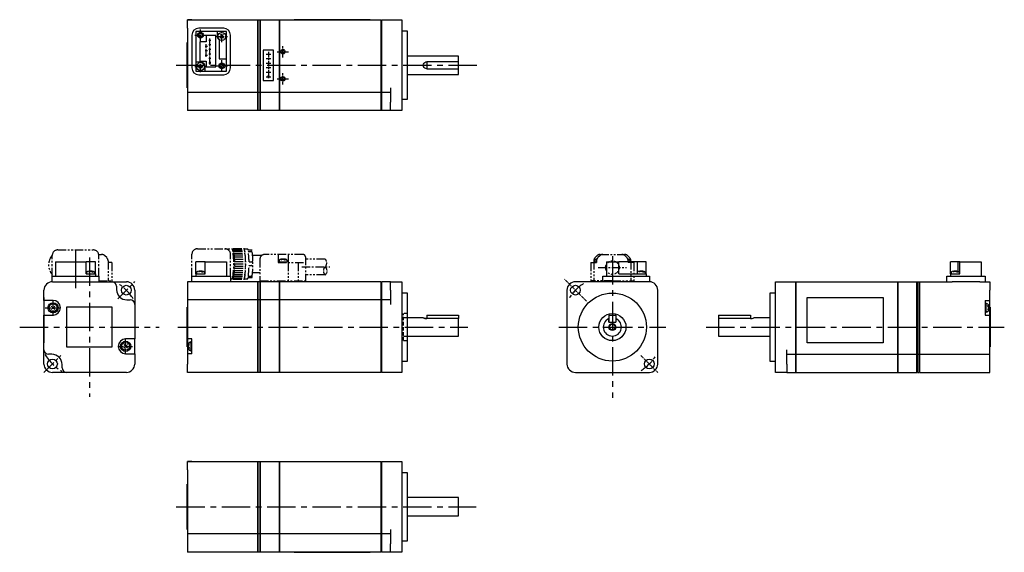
# Model space of a CAD drawing. Extents: x -168 to 266, y -99 to 135.
import ezdxf

# ---------------------------------------------------------------- set-up
doc = ezdxf.new("R2010")
doc.units = 0
for name, pattern in [('CENTER', [2, 1.25, -0.25, 0.25, -0.25]), ('DASHED', [0.75, 0.5, -0.25]), ('PHANTOM', [2.5, 1.25, -0.25, 0.25, -0.25, 0.25, -0.25])]:
    doc.linetypes.add(name, pattern=pattern)
for name, color, linetype in [('CENTER', 6, 'CENTER'), ('DASHED', 6, 'DASHED'), ('OUTLINE', 7, 'CONTINUOUS'), ('PHANTOM', 3, 'PHANTOM'), ('THIN_LINE', 6, 'CONTINUOUS')]:
    doc.layers.add(name, color=color, linetype=linetype)

msp = doc.modelspace()

# ---------------------------------------------------------------- linework, layer by layer
at = {"layer": 'CENTER', "ltscale": 2}
for p, q in [((-88.7, 126.14), (-88.7, 131.14)), ((-79.3, 125.64), (-79.3, 130.64)), ((-91.2, 128.64), (-86.2, 128.64)), ((-85.01, 126.49), (-84.09, 126.49)), ((-84.55, 115.74), (-84.55, 127.24)), ((-81.8, 128.14), (-76.8, 128.14)), ((-86.61, 123.89), (-85.69, 123.89)), ((-86.61, 121.89), (-85.69, 121.89)), ((-86.15, 119.14), (-86.15, 124.64)), ((-85.01, 124.49), (-84.09, 124.49)), ((-85.01, 122.49), (-84.09, 122.49)), ((-88.7, 112.34), (-88.7, 117.34)), ((-86.61, 119.89), (-85.69, 119.89)), ((-85.01, 120.49), (-84.09, 120.49)), ((-85.01, 118.49), (-84.09, 118.49)), ((-79.3, 112.64), (-79.3, 117.64)), ((-59.81, 120.35), (-57.7, 120.35)), ((-59.81, 118.35), (-57.7, 118.35)), ((-58.7, 121.35), (-58.7, 109.35)), ((-91.2, 114.84), (-86.2, 114.84)), ((-85.01, 116.49), (-84.09, 116.49)), ((-81.8, 115.14), (-76.8, 115.14)), ((-59.81, 116.35), (-57.7, 116.35)), ((-59.81, 114.35), (-57.7, 114.35)), ((-59.81, 112.35), (-57.7, 112.35)), ((-59.81, 110.35), (-57.7, 110.35)), ((-143.8, 34.22), (-143.8, 17.54)), ((-143.8, 32.7), (-143.8, 16.91)), ((-153.7, 5), (-153.7, 12)), ((-157.2, 8.5), (-150.2, 8.5)), ((-125.2, -8.5), (-118.2, -8.5)), ((-121.7, -12), (-121.7, -5))]:
    msp.add_line(p, q, dxfattribs=at)
at = {"layer": 'CENTER'}
for p, q in [((-52.4, 118.89), (-52.4, 123.89)), ((-54.9, 121.39), (-49.9, 121.39)), ((-54.9, 109.39), (-49.9, 109.39)), ((-52.4, 106.89), (-52.4, 111.89)), ((81.47, 11.35), (71.64, 21.17)), ((105.36, -12.55), (112.8, -19.98))]:
    msp.add_line(p, q, dxfattribs=at)
at = {"layer": 'CENTER', "ltscale": 10}
for p, q in [((-99.37, 115.39), (33.79, 115.39)), ((-137.7, 30.7), (-137.7, -30.7)), ((92.82, 31.19), (92.82, -31.19)), ((-168.4, 0), (-107, 0)), ((-98.67, 0), (29.15, 0)), ((134.18, 0), (265.57, 0)), ((69.18, 0), (116.46, 0)), ((-99.37, -79.2), (32.79, -79.2))]:
    msp.add_line(p, q, dxfattribs=at)
at = {"layer": 'CENTER', "ltscale": 3}
for p, q in [((-44.09, 26.5), (-31.73, 26.5)), ((86.63, 26.2), (99, 26.2))]:
    msp.add_line(p, q, dxfattribs=at)
at = {"layer": 'CENTER', "ltscale": 5}
for p, q in [((-125.21, 12.49), (-117.67, 20.03)), ((-157.73, -20.03), (-150.2, -12.49))]:
    msp.add_line(p, q, dxfattribs=at)
for centre, start, end in [((-137.7, 0), 32.8461, 57.1539), ((92.82, 0), 123.6899, 146.3101), ((-137.7, 0), 211.6661, 238.3339), ((92.82, 0), 303.3415, 326.6585)]:
    msp.add_arc(centre, 23, start, end, dxfattribs=at)
at = {"layer": 'DASHED', "ltscale": 3}
for p, q in [((2.5, 6), (0.8, 6)), ((0.8, -6), (0.8, 6)), ((2.5, 4), (0.8, 4)), ((0.8, -4), (2.5, -4)), ((0.8, -6), (2.5, -6))]:
    msp.add_line(p, q, dxfattribs=at)
at = {"layer": 'OUTLINE'}
for p, q in [((-92.5, 135.39), (-94.5, 135.39)), ((-94.5, 135.39), (-63.6, 135.39)), ((-94.5, 131.69), (-94.5, 135.39)), ((-63.6, 135.39), (-63.6, 131.69)), ((-63.6, 135.19), (-63.4, 135.19)), ((-63.4, 135.39), (-63.4, 131.69)), ((-63.4, 135.39), (-62.6, 135.39)), ((-62.6, 135.39), (-62.6, 131.69)), ((-62.6, 135.19), (-62.4, 135.19)), ((-62.4, 135.39), (-62.4, 131.69)), ((-62.4, 135.39), (-54.1, 135.39)), ((-54.1, 135.39), (-54.1, 131.69)), ((-54.1, 135.19), (-53.9, 135.19)), ((-53.9, 135.39), (-53.9, 131.69)), ((-53.9, 135.39), (-9.2, 135.39)), ((-47.5, 135.49), (-47.5, 135.39)), ((-14, 135.49), (-47.5, 135.49)), ((-14, 135.49), (-14, 135.39)), ((-9.2, 135.39), (-9.2, 131.69)), ((-9.2, 135.19), (-9, 135.19)), ((-9, 135.39), (-9, 131.69)), ((-9, 135.39), (0, 135.39)), ((0, 135.39), (0, 131.69)), ((-94.5, 131.69), (-94.5, 105.39)), ((-90.75, 130.24), (-90.75, 116.84)), ((-81.3, 130.24), (-90.75, 130.24)), ((-78.5, 131.74), (-89.5, 131.74)), ((-77.25, 130.24), (-81.3, 130.24)), ((-81.3, 130.24), (-81.3, 128.14)), ((-77.25, 118.24), (-77.25, 130.24)), ((-63.6, 131.69), (-63.6, 105.39)), ((-63.4, 131.69), (-63.4, 105.39)), ((-62.6, 131.69), (-62.6, 105.39)), ((-62.4, 131.69), (-62.4, 105.39)), ((-54.1, 131.69), (-54.1, 105.39)), ((-53.9, 131.69), (-53.9, 105.39)), ((-9.2, 131.69), (-9.2, 105.39)), ((-9, 131.69), (-9, 105.39)), ((0, 131.69), (0, 99.09)), ((2.5, 130.39), (0, 130.39)), ((2.5, 100.39), (2.5, 130.39)), ((-92.5, 128.74), (-92.5, 114.24)), ((-86.2, 128.54), (-86.2, 125.74)), ((-82, 128.54), (-86.2, 128.54)), ((-82, 114.74), (-82, 128.54)), ((-80.5, 126.54), (-80.5, 118.24)), ((-78.52, 127.37), (-80.08, 128.92)), ((-78.52, 128.92), (-80.08, 127.37)), ((-75.5, 114.24), (-75.5, 128.74)), ((-94.6, 105.39), (-94.6, 125.39)), ((-94.6, 125.39), (-94.5, 125.39)), ((-86.2, 125.74), (-89, 125.74)), ((-89, 125.74), (-89, 117.24)), ((-56.6, 122.09), (-61.1, 122.09)), ((-61.1, 122.09), (-61.1, 108.69)), ((-56.6, 108.69), (-56.6, 122.09)), ((-89, 117.24), (-86.2, 117.24)), ((-86.2, 117.24), (-86.2, 114.74)), ((-80.5, 118.24), (-77.25, 118.24)), ((-77.25, 112.74), (-77.25, 118.24)), ((25, 119.39), (2.5, 119.39)), ((25, 116.89), (25, 119.39)), ((-90.75, 116.84), (-90.75, 112.74)), ((-88.7, 116.84), (-90.75, 116.84)), ((-87.92, 114.07), (-89.48, 115.62)), ((-87.92, 115.62), (-89.48, 114.07)), ((-86.7, 112.74), (-86.7, 114.84)), ((-86.2, 114.74), (-82, 114.74)), ((-84.8, 116.74), (-84.8, 116.24)), ((-84.3, 116.74), (-84.8, 116.74)), ((-84.8, 116.24), (-84.3, 116.24)), ((-84.3, 116.24), (-84.3, 116.74)), ((11, 116.89), (11, 113.89)), ((25, 116.89), (11, 116.89)), ((11, 113.89), (25, 113.89)), ((25, 113.89), (25, 116.89)), ((25, 111.39), (25, 113.89)), ((-90.75, 112.74), (-86.7, 112.74)), ((-89.5, 111.24), (-78.5, 111.24)), ((-86.7, 112.74), (-77.25, 112.74)), ((-61.1, 108.69), (-56.6, 108.69)), ((-58.4, 110.79), (-59, 110.79)), ((-59, 110.79), (-59, 109.99)), ((-59, 109.99), (-58.4, 109.99)), ((-58.4, 109.99), (-58.4, 110.79)), ((2.5, 111.39), (25, 111.39)), ((-94.6, 105.39), (-94.5, 105.39)), ((-94.5, 105.39), (-94.5, 103.39)), ((-63.6, 105.39), (-63.6, 103.39)), ((-63.4, 105.39), (-63.4, 103.39)), ((-62.6, 105.39), (-62.6, 103.39)), ((-62.4, 105.39), (-62.4, 103.39)), ((-54.1, 105.39), (-54.1, 103.39)), ((-53.9, 105.39), (-53.9, 103.39)), ((-9.2, 105.39), (-9.2, 103.39)), ((-9, 105.39), (-9, 103.39)), ((-5, 105.39), (-5, 99.09)), ((-94.5, 103.39), (-94.5, 98.89)), ((-63.6, 103.39), (-94.5, 103.39)), ((-63.6, 103.59), (-63.4, 103.59)), ((-63.6, 103.39), (-63.6, 98.89)), ((-63.4, 103.39), (-63.4, 98.89)), ((-62.6, 103.39), (-63.4, 103.39)), ((-62.6, 103.59), (-62.4, 103.59)), ((-62.6, 103.39), (-62.6, 98.89)), ((-62.4, 103.39), (-62.4, 98.89)), ((-54.1, 103.39), (-62.4, 103.39)), ((-54.1, 103.59), (-53.9, 103.59)), ((-54.1, 103.39), (-54.1, 98.89)), ((-53.9, 103.39), (-53.9, 98.89)), ((-9.2, 103.39), (-53.9, 103.39)), ((-9.2, 103.59), (-9, 103.59)), ((-9.2, 103.39), (-9.2, 98.89)), ((-9, 103.39), (-9, 98.89)), ((-5, 103.39), (-9, 103.39)), ((0, 100.39), (2.5, 100.39)), ((-94.5, 98.89), (-94.5, 97.39)), ((-94.5, 97.39), (-94.5, 95.39)), ((-63.6, 98.89), (-63.6, 97.39)), ((-63.6, 97.39), (-63.6, 95.39)), ((-63.6, 95.59), (-63.4, 95.59)), ((-63.4, 98.89), (-63.4, 97.39)), ((-63.4, 97.39), (-63.4, 95.39)), ((-62.6, 98.89), (-62.6, 97.39)), ((-62.6, 97.39), (-62.6, 95.39)), ((-62.6, 95.59), (-62.4, 95.59)), ((-62.4, 98.89), (-62.4, 97.39)), ((-62.4, 97.39), (-62.4, 95.39)), ((-54.1, 98.89), (-54.1, 97.39)), ((-54.1, 97.39), (-54.1, 95.39)), ((-54.1, 95.59), (-53.9, 95.59)), ((-53.9, 98.89), (-53.9, 97.39)), ((-53.9, 97.39), (-53.9, 95.39)), ((-9.2, 98.89), (-9.2, 97.39)), ((-9.2, 97.39), (-9.2, 95.39)), ((-9.2, 95.59), (-9, 95.59)), ((-9, 98.89), (-9, 97.39)), ((-9, 97.39), (-9, 95.39)), ((-5, 95.39), (-5, 99.09)), ((0, 99.09), (0, 95.39)), ((-92.5, 95.39), (-94.5, 95.39)), ((-63.6, 95.39), (-94.5, 95.39)), ((-62.6, 95.39), (-63.4, 95.39)), ((-54.1, 95.39), (-62.4, 95.39)), ((-9.2, 95.39), (-53.9, 95.39)), ((-5, 95.39), (-9, 95.39)), ((0, 95.39), (-5, 95.39)), ((-152.55, 28.8), (-139.15, 28.8)), ((-152.55, 28.8), (-152.55, 22.4)), ((-137.15, 28.8), (-139.15, 28.8)), ((-139.15, 23.4), (-139.15, 28.8)), ((-135.05, 28.8), (-137.15, 28.8)), ((-135.05, 23.4), (-135.05, 28.8)), ((-90.75, 23.4), (-90.75, 28.8)), ((-88.7, 28.8), (-90.75, 28.8)), ((-86.7, 28.8), (-88.7, 28.8)), ((-86.7, 28.8), (-77.25, 28.8)), ((-86.7, 23.4), (-86.7, 28.8)), ((-77.25, 28.8), (-77.25, 22.4)), ((90.17, 28.8), (95.67, 28.8)), ((90.17, 28.8), (90.17, 22.4)), ((103.97, 28.8), (95.67, 28.8)), ((95.67, 23.4), (95.67, 28.8)), ((103.97, 24.32), (103.97, 28.8)), ((105.57, 28.8), (103.97, 28.8)), ((107.67, 28.8), (105.57, 28.8)), ((107.67, 23.4), (107.67, 28.8)), ((245.17, 28.8), (241.92, 28.8)), ((241.92, 23.4), (241.92, 28.8)), ((245.97, 28.8), (245.17, 28.8)), ((245.17, 24.54), (245.17, 28.8)), ((245.97, 28.8), (255.42, 28.8)), ((245.97, 23.4), (245.97, 28.8)), ((255.42, 28.8), (255.42, 22.4)), ((-154.05, 20), (-154.05, 22.4)), ((-154.05, 22.4), (-151.05, 22.4)), ((-151.05, 22.4), (-136.55, 22.4)), ((-139.15, 23.4), (-135.05, 23.4)), ((-138.9, 23.93), (-138.9, 23.4)), ((-138.9, 23.93), (-138.9, 23.4)), ((-137.15, 24.7), (-138.1, 24.14)), ((-137.15, 24.7), (-136.21, 24.14)), ((-136.55, 22.4), (-133.55, 22.4)), ((-135.4, 23.93), (-135.4, 23.4)), ((-135.4, 23.4), (-135.4, 23.93)), ((-135.05, 23.4), (-135.05, 22.4)), ((-133.55, 22.4), (-133.55, 20)), ((-92.5, 22.4), (-89.5, 22.4)), ((-92.5, 20), (-92.5, 22.4)), ((-90.75, 23.4), (-86.7, 23.4)), ((-90.75, 23.4), (-90.75, 22.4)), ((-90.45, 23.93), (-90.45, 23.4)), ((-88.7, 24.7), (-89.64, 24.14)), ((-89.5, 22.4), (-78.5, 22.4)), ((-88.7, 24.7), (-87.76, 24.14)), ((-86.95, 23.93), (-86.95, 23.4)), ((-78.5, 22.4), (-75.5, 22.4)), ((-75.5, 22.4), (-75.5, 20)), ((88.67, 20), (88.67, 22.4)), ((88.67, 22.4), (91.67, 22.4)), ((91.67, 22.4), (106.17, 22.4)), ((95.67, 23.4), (107.67, 23.4)), ((103.82, 23.93), (103.82, 23.4)), ((105.57, 24.7), (104.62, 24.14)), ((105.57, 24.7), (106.51, 24.14)), ((106.17, 22.4), (109.17, 22.4)), ((107.32, 23.93), (107.32, 23.4)), ((107.67, 23.4), (107.67, 22.4)), ((109.17, 22.4), (109.17, 20)), ((240.17, 22.4), (243.17, 22.4)), ((240.17, 20), (240.17, 22.4)), ((241.92, 23.4), (245.97, 23.4)), ((241.92, 23.4), (241.92, 22.4)), ((242.22, 23.93), (242.22, 23.4)), ((243.97, 24.7), (243.03, 24.14)), ((243.17, 22.4), (254.17, 22.4)), ((243.97, 24.7), (244.92, 24.14)), ((245.72, 23.93), (245.72, 23.4)), ((254.17, 22.4), (257.17, 22.4)), ((257.17, 22.4), (257.17, 20)), ((-154, 20), (-127.7, 20)), ((-127.7, 20), (-121.4, 20)), ((-125.7, 18), (-125.7, 16.5)), ((-94.5, 20), (-94.5, 18)), ((-63.6, 20), (-94.5, 20)), ((-94.5, 18), (-94.5, 16.5)), ((-63.6, 20), (-63.6, 18)), ((-63.6, 19.8), (-63.4, 19.8)), ((-63.6, 18), (-63.6, 16.5)), ((-63.4, 20), (-63.4, 18)), ((-62.6, 20), (-63.4, 20)), ((-63.4, 18), (-63.4, 16.5)), ((-62.6, 20), (-62.6, 18)), ((-62.6, 19.8), (-62.4, 19.8)), ((-62.6, 18), (-62.6, 16.5)), ((-62.4, 20), (-62.4, 18)), ((-54.1, 20), (-62.4, 20)), ((-62.4, 18), (-62.4, 16.5)), ((-54.1, 20), (-54.1, 18)), ((-54.1, 19.8), (-53.9, 19.8)), ((-54.1, 18), (-54.1, 16.5)), ((-53.9, 20), (-53.9, 18)), ((-9.2, 20), (-53.9, 20)), ((-53.9, 18), (-53.9, 16.5)), ((-9.2, 20), (-9.2, 18)), ((-9.2, 19.8), (-9, 19.8)), ((-9.2, 18), (-9.2, 16.5)), ((-9, 20), (-9, 18)), ((-5, 20), (-9, 20)), ((-9, 18), (-9, 16.5)), ((-5, 16.3), (-5, 20)), ((-5, 20), (0, 20)), ((0, 20), (0, 16.3)), ((109.12, 20), (76.52, 20)), ((164.67, 20), (173.67, 20)), ((164.67, 16.3), (164.67, 20)), ((173.67, 16.3), (173.67, 20)), ((173.87, 19.8), (173.67, 19.8)), ((173.87, 20), (218.57, 20)), ((173.87, 16.3), (173.87, 20)), ((218.57, 16.3), (218.57, 20)), ((218.77, 19.8), (218.57, 19.8)), ((218.77, 16.3), (218.77, 20)), ((218.77, 20), (227.07, 20)), ((227.07, 16.3), (227.07, 20)), ((227.27, 19.8), (227.07, 19.8)), ((227.27, 16.3), (227.27, 20)), ((227.27, 20), (228.07, 20)), ((228.07, 16.3), (228.07, 20)), ((228.27, 19.8), (228.07, 19.8)), ((228.27, 20), (242.63, 20)), ((228.27, 16.3), (228.27, 20)), ((243.17, 20), (242.63, 20)), ((254.17, 20), (243.17, 20)), ((254.72, 20), (254.17, 20)), ((254.72, 20), (259.17, 20)), ((259.17, 20), (259.17, 16.3)), ((-157.7, 11.75), (-157.7, 16.3)), ((-117.7, 16.3), (-117.7, 10)), ((-94.5, 16.5), (-94.5, 12)), ((-63.6, 16.5), (-63.6, 12)), ((-63.4, 16.5), (-63.4, 12)), ((-62.6, 16.5), (-62.6, 12)), ((-62.4, 16.5), (-62.4, 12)), ((-54.1, 16.5), (-54.1, 12)), ((-53.9, 16.5), (-53.9, 12)), ((-9.2, 16.5), (-9.2, 12)), ((-9, 16.5), (-9, 12)), ((-5, 16.3), (-5, 10)), ((0, 16.3), (0, -16.3)), ((2.5, 15), (0, 15)), ((2.5, 0), (2.5, 15)), ((72.82, 16.3), (72.82, -16.3)), ((112.82, -16.3), (112.82, 16.3)), ((162.17, 15), (162.17, -15)), ((164.67, 15), (162.17, 15)), ((164.67, -16.3), (164.67, 16.3)), ((173.67, -10), (173.67, 16.3)), ((173.87, -10), (173.87, 16.3)), ((218.57, -10), (218.57, 16.3)), ((218.77, -10), (218.77, 16.3)), ((227.07, -10), (227.07, 16.3)), ((227.27, -10), (227.27, 16.3)), ((228.07, -10), (228.07, 16.3)), ((228.27, -10), (228.27, 16.3)), ((259.17, 11.75), (259.17, 16.3)), ((-157.8, 13), (-157.8, -7)), ((-157.8, 13), (-157.7, 13)), ((-157.7, 11.75), (-157.7, 5.25)), ((-153.7, 11.75), (-157.7, 11.75)), ((-152.92, 9.28), (-154.48, 7.72)), ((-152.92, 7.72), (-154.48, 9.28)), ((-127.7, 8.75), (-147.7, 8.75)), ((-147.7, 8.75), (-147.7, -8.75)), ((-127.7, -8.75), (-127.7, 8.75)), ((-121.2, 12), (-119.7, 12)), ((-117.7, 10), (-117.7, -5.25)), ((-94.6, 8.75), (-94.5, 8.75)), ((-94.6, -8.75), (-94.6, 8.75)), ((-63.6, 12), (-94.5, 12)), ((-94.5, 12), (-94.5, 10)), ((-94.5, 10), (-94.5, -5.25)), ((-63.6, 12), (-63.6, 10)), ((-63.6, 11.8), (-63.4, 11.8)), ((-63.6, 10), (-63.6, -16.3)), ((-63.4, 12), (-63.4, 10)), ((-62.6, 12), (-63.4, 12)), ((-63.4, 10), (-63.4, -16.3)), ((-62.6, 12), (-62.6, 10)), ((-62.6, 11.8), (-62.4, 11.8)), ((-62.6, 10), (-62.6, -16.3)), ((-62.4, 12), (-62.4, 10)), ((-54.1, 12), (-62.4, 12)), ((-62.4, 10), (-62.4, -16.3)), ((-54.1, 12), (-54.1, 10)), ((-54.1, 11.8), (-53.9, 11.8)), ((-54.1, 10), (-54.1, -16.3)), ((-53.9, 12), (-53.9, 10)), ((-9.2, 12), (-53.9, 12)), ((-53.9, 10), (-53.9, -16.3)), ((-9.2, 12), (-9.2, 10)), ((-9.2, 11.8), (-9, 11.8)), ((-9.2, 10), (-9.2, -16.3)), ((-9, 12), (-9, 10)), ((-5, 12), (-9, 12)), ((-9, 10), (-9, -16.3)), ((112.92, 13), (112.82, 13)), ((112.92, -7), (112.92, 13)), ((178.67, 13), (212.17, 13)), ((178.67, -7), (178.67, 13)), ((212.17, 13), (212.17, -7)), ((257.17, 11.75), (259.17, 11.75)), ((257.17, 11.75), (257.17, 5.25)), ((257.47, 10.75), (257.17, 10.75)), ((257.47, 10.75), (257.47, 8.5)), ((258, 10.25), (257.47, 10.25)), ((258.77, 8.5), (258.21, 9.44)), ((259.17, 5.25), (259.17, 11.75)), ((259.27, 8.75), (259.17, 8.75)), ((259.27, 8.75), (259.27, -8.75)), ((-157.7, -10), (-157.7, 5.25)), ((-157.7, 5.25), (-153.7, 5.25)), ((11, 5.2), (11, 3.71)), ((11, 5.2), (25, 5.2)), ((25, 5.2), (25, 3.71)), ((91.32, 5.2), (94.32, 5.2)), ((91.32, 5.2), (91.32, 2.2)), ((94.32, 5.2), (94.32, 2.2)), ((139.67, 5.2), (153.67, 5.2)), ((139.67, 5.2), (139.67, 3.71)), ((153.67, 5.2), (153.67, 3.71)), ((257.17, 6.25), (257.47, 6.25)), ((257.17, 5.25), (259.17, 5.25)), ((257.47, 8.5), (257.47, 6.25)), ((258, 6.75), (257.47, 6.75)), ((258.77, 8.5), (258.21, 7.56)), ((259.17, -10), (259.17, 5.25)), ((9.5, 4), (2.5, 4)), ((2.5, -15), (2.5, 0)), ((25, 3.71), (11, 3.71)), ((25, -4), (25, 3.71)), ((91.32, 2.2), (91.32, 3.71)), ((91.32, 2.2), (94.32, 2.2)), ((91.32, 2.2), (94.32, 2.2)), ((94.32, 3.71), (94.32, 2.2)), ((139.67, 3.71), (139.67, -4)), ((153.67, 3.71), (139.67, 3.71)), ((162.17, 4), (155.17, 4)), ((2.5, -4), (25, -4)), ((139.67, -4), (162.17, -4)), ((-157.8, -7), (-157.7, -7)), ((-120.92, -7.72), (-122.48, -9.28)), ((-120.92, -9.28), (-122.48, -7.72)), ((-117.7, -5.25), (-121.7, -5.25)), ((-117.7, -11.75), (-117.7, -5.25)), ((-94.5, -5.25), (-94.5, -11.75)), ((-92.5, -5.25), (-94.5, -5.25)), ((-94.1, -8.5), (-93.54, -7.56)), ((-94.1, -8.5), (-93.54, -9.44)), ((-93.33, -6.75), (-92.8, -6.75)), ((-92.8, -8.5), (-92.8, -6.25)), ((-92.5, -6.25), (-92.8, -6.25)), ((-92.8, -10.75), (-92.8, -8.5)), ((-92.5, -11.75), (-92.5, -5.25)), ((112.92, -7), (112.82, -7)), ((212.17, -7), (178.67, -7)), ((-157.7, -16.3), (-157.7, -10)), ((-154.2, -12), (-155.7, -12)), ((-147.7, -8.75), (-127.7, -8.75)), ((-121.7, -11.75), (-117.7, -11.75)), ((-117.7, -11.75), (-117.7, -16.3)), ((-94.6, -8.75), (-94.5, -8.75)), ((-92.5, -11.75), (-94.5, -11.75)), ((-94.5, -11.75), (-94.5, -16.3)), ((-93.33, -10.25), (-92.8, -10.25)), ((-92.8, -10.75), (-92.5, -10.75)), ((169.67, -16.3), (169.67, -10)), ((169.67, -12), (173.67, -12)), ((173.67, -12), (173.67, -10)), ((173.87, -11.8), (173.67, -11.8)), ((173.67, -16.5), (173.67, -12)), ((173.87, -12), (173.87, -10)), ((173.87, -16.5), (173.87, -12)), ((173.87, -12), (218.57, -12)), ((218.57, -12), (218.57, -10)), ((218.77, -11.8), (218.57, -11.8)), ((218.57, -16.5), (218.57, -12)), ((218.77, -12), (218.77, -10)), ((218.77, -16.5), (218.77, -12)), ((218.77, -12), (227.07, -12)), ((227.07, -12), (227.07, -10)), ((227.27, -11.8), (227.07, -11.8)), ((227.07, -16.5), (227.07, -12)), ((227.27, -12), (227.27, -10)), ((227.27, -16.5), (227.27, -12)), ((227.27, -12), (228.07, -12)), ((228.07, -12), (228.07, -10)), ((228.27, -11.8), (228.07, -11.8)), ((228.07, -16.5), (228.07, -12)), ((228.27, -12), (228.27, -10)), ((228.27, -16.5), (228.27, -12)), ((228.27, -12), (259.17, -12)), ((259.27, -8.75), (259.17, -8.75)), ((259.17, -12), (259.17, -10)), ((259.17, -16.5), (259.17, -12)), ((-149.7, -18), (-149.7, -16.5)), ((-94.5, -20), (-94.5, -16.3)), ((-63.6, -16.3), (-63.6, -20)), ((-63.4, -16.3), (-63.4, -20)), ((-62.6, -16.3), (-62.6, -20)), ((-62.4, -16.3), (-62.4, -20)), ((-54.1, -16.3), (-54.1, -20)), ((-53.9, -16.3), (-53.9, -20)), ((-9.2, -16.3), (-9.2, -20)), ((-9, -16.3), (-9, -20)), ((0, -15), (2.5, -15)), ((0, -16.3), (0, -20)), ((162.17, -15), (164.67, -15)), ((164.67, -20), (164.67, -16.3)), ((169.67, -16.3), (169.67, -20)), ((173.67, -18), (173.67, -16.5)), ((173.87, -18), (173.87, -16.5)), ((218.57, -18), (218.57, -16.5)), ((218.77, -18), (218.77, -16.5)), ((227.07, -18), (227.07, -16.5)), ((227.27, -18), (227.27, -16.5)), ((228.07, -18), (228.07, -16.5)), ((228.27, -18), (228.27, -16.5)), ((259.17, -18), (259.17, -16.5)), ((-147.7, -20), (-154, -20)), ((-121.4, -20), (-147.7, -20)), ((-63.6, -20), (-94.5, -20)), ((-63.6, -19.8), (-63.4, -19.8)), ((-62.6, -20), (-63.4, -20)), ((-62.6, -19.8), (-62.4, -19.8)), ((-54.1, -20), (-62.4, -20)), ((-54.1, -19.8), (-53.9, -19.8)), ((-9.2, -20), (-53.9, -20)), ((-9.2, -19.8), (-9, -19.8)), ((0, -20), (-9, -20)), ((76.52, -20), (109.12, -20)), ((169.67, -20), (164.67, -20)), ((169.67, -20), (173.67, -20)), ((173.67, -20), (173.67, -18)), ((173.87, -19.8), (173.67, -19.8)), ((173.87, -20), (173.87, -18)), ((173.87, -20), (218.57, -20)), ((218.57, -20), (218.57, -18)), ((218.77, -19.8), (218.57, -19.8)), ((218.77, -20), (218.77, -18)), ((218.77, -20), (227.07, -20)), ((227.07, -20), (227.07, -18)), ((227.27, -19.8), (227.07, -19.8)), ((227.27, -20), (227.27, -18)), ((227.27, -20), (228.07, -20)), ((228.07, -20), (228.07, -18)), ((228.27, -19.8), (228.07, -19.8)), ((228.27, -20), (228.27, -18)), ((228.27, -20), (259.17, -20)), ((259.17, -20), (259.17, -18)), ((-92.5, -59.2), (-94.5, -59.2)), ((-94.5, -62.9), (-94.5, -59.2)), ((-94.5, -59.2), (-63.6, -59.2)), ((-63.6, -59.2), (-63.6, -62.9)), ((-63.6, -59.4), (-63.4, -59.4)), ((-63.4, -59.2), (-63.4, -62.9)), ((-63.4, -59.2), (-62.6, -59.2)), ((-62.6, -59.2), (-62.6, -62.9)), ((-62.6, -59.4), (-62.4, -59.4)), ((-62.4, -59.2), (-62.4, -62.9)), ((-62.4, -59.2), (-54.1, -59.2)), ((-54.1, -59.2), (-54.1, -62.9)), ((-54.1, -59.4), (-53.9, -59.4)), ((-53.9, -59.2), (-53.9, -62.9)), ((-53.9, -59.2), (-9.2, -59.2)), ((-9.2, -59.2), (-9.2, -62.9)), ((-9.2, -59.4), (-9, -59.4)), ((-9, -59.2), (-9, -62.9)), ((-9, -59.2), (0, -59.2)), ((0, -59.2), (0, -62.9)), ((-94.5, -62.9), (-94.5, -89.2)), ((-63.6, -62.9), (-63.6, -89.2)), ((-63.4, -62.9), (-63.4, -89.2)), ((-62.6, -62.9), (-62.6, -89.2)), ((-62.4, -62.9), (-62.4, -89.2)), ((-54.1, -62.9), (-54.1, -89.2)), ((-53.9, -62.9), (-53.9, -89.2)), ((-9.2, -62.9), (-9.2, -89.2)), ((-9, -62.9), (-9, -89.2)), ((0, -62.9), (0, -95.5)), ((2.5, -64.2), (0, -64.2)), ((2.5, -94.2), (2.5, -64.2)), ((-94.6, -89.2), (-94.6, -69.2)), ((-94.6, -69.2), (-94.5, -69.2)), ((25, -75.2), (2.5, -75.2)), ((25, -83.2), (25, -75.2)), ((2.5, -83.2), (25, -83.2)), ((-94.6, -89.2), (-94.5, -89.2)), ((-94.5, -89.2), (-94.5, -91.2)), ((-63.6, -89.2), (-63.6, -91.2)), ((-63.6, -91), (-63.4, -91)), ((-63.4, -89.2), (-63.4, -91.2)), ((-62.6, -89.2), (-62.6, -91.2)), ((-62.6, -91), (-62.4, -91)), ((-62.4, -89.2), (-62.4, -91.2)), ((-54.1, -89.2), (-54.1, -91.2)), ((-54.1, -91), (-53.9, -91)), ((-53.9, -89.2), (-53.9, -91.2)), ((-9.2, -89.2), (-9.2, -91.2)), ((-9.2, -91), (-9, -91)), ((-9, -89.2), (-9, -91.2)), ((-5, -89.2), (-5, -95.5)), ((-94.5, -91.2), (-94.5, -95.7)), ((-63.6, -91.2), (-94.5, -91.2)), ((-63.6, -91.2), (-63.6, -95.7)), ((-63.4, -91.2), (-63.4, -95.7)), ((-62.6, -91.2), (-63.4, -91.2)), ((-62.6, -91.2), (-62.6, -95.7)), ((-62.4, -91.2), (-62.4, -95.7)), ((-54.1, -91.2), (-62.4, -91.2)), ((-54.1, -91.2), (-54.1, -95.7)), ((-53.9, -91.2), (-53.9, -95.7)), ((-9.2, -91.2), (-53.9, -91.2)), ((-9.2, -91.2), (-9.2, -95.7)), ((-9, -91.2), (-9, -95.7)), ((-5, -91.2), (-9, -91.2)), ((0, -94.2), (2.5, -94.2)), ((-94.5, -95.7), (-94.5, -97.2)), ((-94.5, -97.2), (-94.5, -99.2)), ((-92.5, -99.2), (-94.5, -99.2)), ((-63.6, -99.2), (-94.5, -99.2)), ((-63.6, -95.7), (-63.6, -97.2)), ((-63.6, -97.2), (-63.6, -99.2)), ((-63.6, -99), (-63.4, -99)), ((-63.4, -95.7), (-63.4, -97.2)), ((-63.4, -97.2), (-63.4, -99.2)), ((-62.6, -99.2), (-63.4, -99.2)), ((-62.6, -95.7), (-62.6, -97.2)), ((-62.6, -97.2), (-62.6, -99.2)), ((-62.6, -99), (-62.4, -99)), ((-62.4, -95.7), (-62.4, -97.2)), ((-62.4, -97.2), (-62.4, -99.2)), ((-54.1, -99.2), (-62.4, -99.2)), ((-54.1, -95.7), (-54.1, -97.2)), ((-54.1, -97.2), (-54.1, -99.2)), ((-54.1, -99), (-53.9, -99)), ((-53.9, -95.7), (-53.9, -97.2)), ((-53.9, -97.2), (-53.9, -99.2)), ((-9.2, -99.2), (-53.9, -99.2)), ((-47.5, -99.3), (-47.5, -99.2)), ((-47.5, -99.3), (-14, -99.3)), ((-14, -99.3), (-14, -99.2)), ((-9.2, -95.7), (-9.2, -97.2)), ((-9.2, -97.2), (-9.2, -99.2)), ((-9.2, -99), (-9, -99)), ((-9, -95.7), (-9, -97.2)), ((-9, -97.2), (-9, -99.2)), ((-5, -99.2), (-9, -99.2)), ((-5, -99.2), (-5, -95.5)), ((0, -99.2), (-5, -99.2)), ((0, -95.5), (0, -99.2))]:
    msp.add_line(p, q, dxfattribs=at)
at = {"layer": 'OUTLINE', "flags": 128}
for points in [[(11, 113.89), (10.66, 113.93), (10.23, 114.11), (9.86, 114.42), (9.6, 114.86), (9.5, 115.39), (9.58, 115.87), (9.8, 116.29), (10.16, 116.63), (10.63, 116.85), (11, 116.89)], [(11, 3.71), (10.66, 3.72), (10.23, 3.79), (9.86, 3.88), (9.6, 3.96), (9.5, 4)]]:
    msp.add_lwpolyline(points, dxfattribs=at)
at = {"layer": 'OUTLINE'}
for centre, radius in [((-88.7, 128.64), 1.25), ((-88.7, 128.64), 0.8), ((-79.3, 128.14), 1.75), ((-52.4, 121.39), 0.8), ((-88.7, 114.84), 1.75), ((-79.3, 115.14), 1.25), ((-79.3, 115.14), 0.8), ((-52.4, 109.39), 0.8), ((-121.44, 16.26), 2.15), ((76.55, 16.26), 2.15), ((92.82, 0), 15), ((-153.7, 8.5), 2.25), ((-153.7, 8.5), 1.75), ((92.82, 0), 6), ((92.82, 0), 1.2), ((-121.7, -8.5), 2.25), ((-121.7, -8.5), 1.75), ((-153.96, -16.26), 2.15), ((109.08, -16.26), 2.15)]:
    msp.add_circle(centre, radius, dxfattribs=at)
for centre, radius, start, end in [((-89.5, 128.74), 3, 90, 180), ((-78.5, 128.74), 3, 0, 90), ((-79.3, 128.14), 2, 180, 233.1301), ((-89.5, 114.24), 3, 180, 270), ((-88.7, 114.84), 2, 0, 90), ((-78.5, 114.24), 3, 270, 0), ((-138.3, 23.93), 0.6, 107.1498, 180), ((-137.15, 20.2), 4.5, 72.8502, 107.1498), ((-136, 23.93), 0.6, 0, 72.8502), ((-89.85, 23.93), 0.6, 107.1498, 180), ((-88.7, 20.2), 4.5, 72.8502, 107.1498), ((-87.55, 23.93), 0.6, 0, 72.8502), ((104.42, 23.93), 0.6, 107.1498, 180), ((105.57, 20.2), 4.5, 72.8502, 107.1498), ((106.72, 23.93), 0.6, 0, 72.8502), ((242.82, 23.93), 0.6, 107.1498, 180), ((243.97, 20.2), 4.5, 72.8502, 107.1498), ((245.12, 23.93), 0.6, 0, 72.8502), ((-154, 16.3), 3.7, 90, 180), ((-127.7, 18), 2, 0, 90), ((-121.4, 16.3), 3.7, 0, 90), ((76.52, 16.3), 3.7, 90, 180), ((109.12, 16.3), 3.7, 0, 90), ((-121.2, 16.5), 4.5, 180, 270), ((-153.7, 8.5), 3.25, 270, 90), ((-119.7, 10), 2, 0, 90), ((258, 9.65), 0.6, 17.1498, 90), ((254.27, 8.5), 4.5, 342.8502, 17.1498), ((258, 7.35), 0.6, 270, 342.8502), ((11.08, 8.13), 4.42, 249.0443, 268.9313), ((92.82, 0), 4, 112.0243, 67.9757), ((153.59, 8.13), 4.42, 271.0687, 290.9557), ((-121.7, -8.5), 3.25, 90, 270), ((-89.6, -8.5), 4.5, 162.8502, 197.1498), ((-93.33, -7.35), 0.6, 90, 162.8502), ((-155.7, -10), 2, 180, 270), ((-154.2, -16.5), 4.5, 0, 90), ((-93.33, -9.65), 0.6, 197.1498, 270), ((-154, -16.3), 3.7, 180, 270), ((-121.4, -16.3), 3.7, 270, 0), ((76.52, -16.3), 3.7, 180, 270), ((109.12, -16.3), 3.7, 270, 0), ((-147.7, -18), 2, 180, 270)]:
    msp.add_arc(centre, radius, start, end, dxfattribs=at)
at = {"layer": 'PHANTOM', "ltscale": 3}
for p, q in [((-154.05, 22.4), (-154.05, 31.6)), ((-151.65, 34), (-135.95, 34)), ((-133.55, 32), (-132.28, 32)), ((-133.55, 22.4), (-133.55, 31.6)), ((-130.04, 30.59), (-130.87, 31.41)), ((-92.5, 22.4), (-92.5, 32.1)), ((-90.1, 34.5), (-74.61, 34.5)), ((-75.5, 22.4), (-75.5, 32.1)), ((-74.61, 34.5), (-74.37, 34.3)), ((-74.37, 34.3), (-74.24, 34.7)), ((-74.24, 34.7), (-69.32, 34.7)), ((-74.14, 34.1), (-69.23, 34.1)), ((-74.02, 33.4), (-69.13, 33.4)), ((-73.91, 32.6), (-69.03, 32.6)), ((-73.82, 31.8), (-68.95, 31.8)), ((-73.73, 30.9), (-68.87, 30.9)), ((-69.29, 34.5), (-67.82, 34.5)), ((-66.01, 33.9), (-67.73, 33.9)), ((-67.65, 33.3), (-66.47, 33.3)), ((-65.77, 31.7), (-61.55, 31.7)), ((-43.5, 32), (-60.5, 32)), ((-54.55, 32), (-54.55, 28.4)), ((-50.05, 32), (-50.05, 28.4)), ((-42.5, 31), (-42.5, 20)), ((85.2, 30.59), (86.03, 31.41)), ((87.23, 31.41), (86.4, 30.59)), ((87.45, 32), (98.19, 32)), ((98.4, 31.41), (99.23, 30.59)), ((100.43, 30.59), (99.6, 31.41)), ((-129.45, 29.17), (-129.45, 20.4)), ((-127.75, 28.4), (-129.45, 28.4)), ((-127.75, 28.4), (-127.75, 20)), ((-73.67, 29.9), (-68.81, 29.9)), ((-73.63, 28.9), (-68.77, 28.9)), ((-73.61, 27.9), (-68.76, 27.9)), ((-73.61, 26.9), (-68.77, 26.9)), ((-67.32, 28.7), (-66.23, 28.7)), ((-67.32, 27.1), (-66.23, 27.1)), ((-62.5, 30), (-62.5, 20)), ((-54.55, 28.4), (-42.5, 28.4)), ((-54.45, 28.7), (-50.15, 28.7)), ((-54.45, 28.7), (-54.45, 28.4)), ((-54.05, 29.23), (-54.05, 28.7)), ((-52.3, 30), (-53.24, 29.44)), ((-52.3, 30), (-51.36, 29.44)), ((-50.55, 29.23), (-50.55, 28.7)), ((-50.15, 28.7), (-50.15, 28.4)), ((-50, 28.4), (-50, 20.4)), ((-45.7, 28.4), (-45.7, 20.4)), ((-33.79, 30), (-42.5, 30)), ((83.32, 28.4), (83.32, 20)), ((83.32, 28.4), (85.82, 28.4)), ((84.62, 29.17), (84.62, 20.4)), ((84.67, 28.7), (85.82, 28.7)), ((84.67, 28.7), (84.67, 28.4)), ((85.12, 29.29), (85.07, 28.7)), ((85.82, 29.17), (85.82, 28.4)), ((99.82, 29.17), (99.82, 28.4)), ((100.97, 28.7), (99.82, 28.7)), ((102.32, 28.4), (99.82, 28.4)), ((100.52, 29.29), (100.57, 28.7)), ((100.97, 28.7), (100.97, 28.4)), ((101.02, 29.17), (101.02, 20.4)), ((102.32, 28.4), (102.32, 20)), ((-74.14, 21.7), (-69.23, 21.7)), ((-74.02, 22.4), (-69.13, 22.4)), ((-73.91, 23.2), (-69.03, 23.2)), ((-73.82, 24), (-68.95, 24)), ((-73.73, 24.9), (-68.87, 24.9)), ((-73.67, 25.9), (-68.81, 25.9)), ((-67.73, 21.9), (-66.01, 21.9)), ((-67.65, 22.5), (-66.47, 22.5)), ((-65.77, 24.1), (-62.5, 24.1)), ((-33.79, 23), (-42.5, 23)), ((-133.55, 20.4), (-127.75, 20.4)), ((-75.5, 21.3), (-74.61, 21.3)), ((-74.37, 21.5), (-74.61, 21.3)), ((-74.24, 21.1), (-74.37, 21.5)), ((-74.24, 21.1), (-69.32, 21.1)), ((-69.29, 21.3), (-67.82, 21.3)), ((-62.5, 20.4), (-42.5, 20.4)), ((92.82, 20.4), (83.32, 20.4)), ((92.82, 20.4), (102.32, 20.4))]:
    msp.add_line(p, q, dxfattribs=at)
msp.add_circle((92.82, 26.2), 3, dxfattribs=at)
for centre, radius, start, end in [((-149.15, 27.4), 6.51, 138.7864, 221.191), ((-151.65, 31.6), 2.4, 90, 180), ((-135.95, 31.6), 2.4, 0, 90), ((-132.28, 30), 2, 45, 90), ((-131.45, 29.17), 2, 0, 45), ((-90.1, 32.1), 2.4, 90, 180), ((-77.9, 32.1), 2.4, 0, 90), ((-110.41, 27.9), 36.4, 349.554, 10.446), ((-110.57, 27.9), 36.76, 349.973, 10.0273), ((-110.55, 27.9), 36.94, 349.3923, 10.6077), ((-110.91, 27.9), 42.14, 350.7143, 9.2857), ((-110.2, 27.9), 42.9, 8.0407, 8.8509), ((-110.2, 27.9), 42.9, 1.0686, 7.2321), ((-66.48, 32.7), 0.603, 8.8989, 89.7273), ((-110.64, 27.9), 45.04, 352.3443, 7.6557), ((-60.5, 30), 2, 90, 180), ((-43.5, 31), 1, 0, 90), ((86.62, 29.17), 2, 135, 180), ((87.82, 29.17), 2, 135, 180), ((87.45, 30), 2, 90, 135), ((88.65, 30), 2, 90, 135), ((96.99, 30), 2, 45, 90), ((98.19, 30), 2, 45, 90), ((97.82, 29.17), 2, 0, 45), ((99.02, 29.17), 2, 0, 45), ((-110.2, 27.9), 42.9, 352.7679, 358.9314), ((-66.24, 29.32), 0.62, 270.72, 353.2142), ((-66.24, 26.5), 0.603, 4.5189, 89.7297), ((-53.45, 29.23), 0.6, 107.1498, 180), ((-52.3, 25.5), 4.5, 72.8502, 107.1498), ((-51.15, 29.23), 0.6, 0, 72.8502), ((85.72, 29.24), 0.6, 106.3877, 175), ((86.82, 25.5), 4.5, 100.9595, 106.3877), ((98.82, 25.5), 4.5, 73.6123, 79.0405), ((99.92, 29.24), 0.6, 5, 73.6123), ((-110.2, 27.9), 42.9, 351.1491, 351.9593), ((-66.48, 23.11), 0.614, 270.5142, 352.4925)]:
    msp.add_arc(centre, radius, start, end, dxfattribs=at)
at = {"layer": 'PHANTOM'}
for centre, radius, start, end in [((-32.22, 24.76), 2.35, 129.4471, 228.5882), ((-35.53, 28.26), 2.47, 317.1979, 45), ((-35.11, 24.75), 2.2, 307.1453, 52.7827)]:
    msp.add_arc(centre, radius, start, end, dxfattribs=at)
at = {"layer": 'THIN_LINE'}
for centre, radius in [((-88.7, 128.64), 1), ((-52.4, 121.39), 1), ((-79.3, 115.14), 1), ((-52.4, 109.39), 1), ((92.82, 0), 1.5)]:
    msp.add_circle(centre, radius, dxfattribs=at)

doc.saveas('drawing.dxf')
